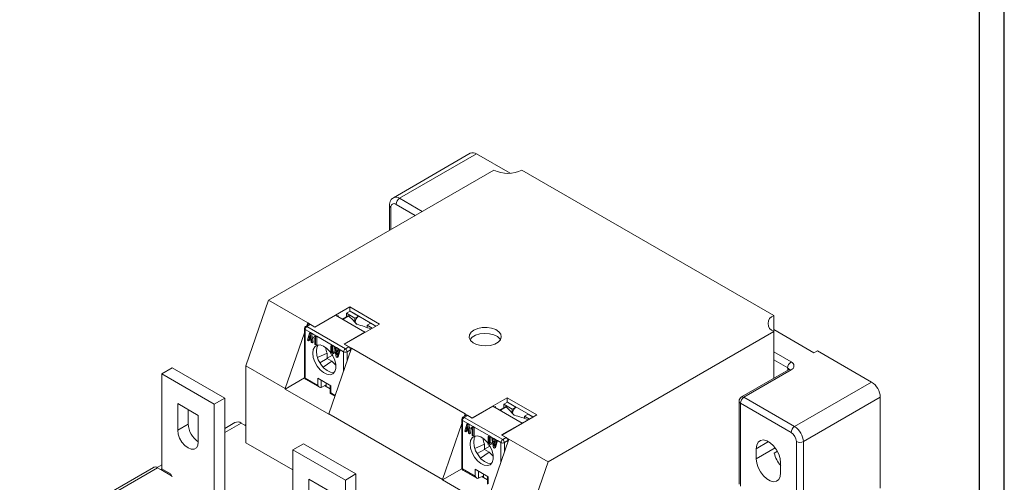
# Model space of a CAD drawing. Header units: millimetres. Extents: x 0 to 841, y 0 to 594.
# Tile 9 of 11: x 642 to 841, y 179 to 273. Entities that reach past the tile are written whole.
import ezdxf

# ---------------------------------------------------------------- set-up
doc = ezdxf.new("R2010")
doc.units = ezdxf.units.MM
doc.layers.add('FORMATO', color=7, linetype='Continuous')

msp = doc.modelspace()

# ---------------------------------------------------------------- linework, layer by layer
at = {"color": 7, "linetype": 'Continuous', "lineweight": 15}
for p, q in [((733, 245.82), (717.45, 236.84)), ((718.7, 236.72), (734.25, 245.7)), ((741.06, 241.77), (734.25, 245.7)), ((692.18, 216.11), (737.79, 242.44)), ((794.36, 213.05), (743.45, 242.44)), ((716.64, 235.29), (716.64, 230.23)), ((687.58, 202.84), (692.18, 216.11)), ((692.18, 216.11), (700.14, 211.52)), ((701.55, 210.7), (708.62, 214.78)), ((705.76, 213.09), (701.59, 210.68)), ((711.7, 209.66), (705.76, 213.09)), ((708.69, 213.88), (707.98, 213.47)), ((707.98, 212.79), (707.98, 213.47)), ((707.98, 213.47), (709.68, 212.49)), ((708.62, 214.78), (714.63, 211.31)), ((708.62, 214.78), (708.62, 213.84)), ((710.39, 212.9), (708.69, 213.88)), ((709.33, 213.56), (713.92, 210.9)), ((709.33, 213.52), (709.33, 213.56)), ((700.42, 211.23), (699.71, 210.83)), ((700.14, 211.52), (699.94, 210.96)), ((700.67, 211.21), (699.96, 210.8)), ((700.14, 211.52), (701.55, 210.7)), ((700.14, 211.52), (700.14, 211.07)), ((701.59, 210.68), (700.67, 211.21)), ((706.08, 212.9), (706.29, 213.03)), ((706.29, 213.03), (706.29, 212.78)), ((708.3, 212.97), (707.16, 212.32)), ((708.43, 212.94), (707.29, 212.28)), ((714.63, 211.31), (707.56, 207.23)), ((710.39, 212.9), (709.68, 212.49)), ((709.68, 212.49), (709.68, 211.65)), ((710, 211.37), (709.85, 211.45)), ((710.39, 212.9), (710.39, 212.94)), ((710.39, 212.9), (710.39, 212.89)), ((712.86, 211.47), (712.16, 211.07)), ((713.89, 210.88), (712.86, 211.47)), ((713.57, 211.07), (713.61, 211.09)), ((794.36, 213.05), (794.36, 209.78)), ((699.46, 209.56), (695.54, 198.25)), ((699.46, 210.39), (699.46, 200.59)), ((699.61, 210.19), (700.68, 209.57)), ((699.61, 210.19), (699.61, 200.39)), ((707.74, 206.31), (699.96, 210.8)), ((700.1, 208.02), (700.47, 209.45)), ((700.47, 209.45), (700.68, 209.57)), ((700.47, 209.45), (700.65, 209.34)), ((700.86, 209.46), (700.65, 209.34)), ((700.65, 209.34), (701.02, 207.49)), ((700.68, 209.57), (700.86, 209.46)), ((700.86, 209.46), (701.77, 208.94)), ((700.86, 209.46), (701.23, 207.62)), ((707.53, 207.25), (711.7, 209.66)), ((711.73, 209.64), (711.7, 209.66)), ((712.16, 210.59), (712.16, 211.07)), ((712.16, 211.07), (713.18, 210.47)), ((748.75, 183.45), (794.36, 209.78)), ((794.36, 210.19), (802.49, 205.49)), ((794.36, 200.32), (794.36, 209.78)), ((700.28, 207.92), (700.1, 208.02)), ((700.39, 208.35), (700.28, 207.92)), ((700.5, 208.04), (700.28, 207.92)), ((700.73, 208.15), (700.39, 208.35)), ((700.44, 208.52), (700.56, 208.99)), ((700.44, 208.52), (700.63, 208.63)), ((700.68, 208.38), (700.44, 208.52)), ((700.55, 208.25), (700.5, 208.04)), ((700.56, 208.99), (700.68, 208.38)), ((700.84, 207.6), (700.73, 208.15)), ((701.02, 207.49), (700.84, 207.6)), ((701.23, 207.62), (701.02, 207.49)), ((701.56, 208.82), (701.27, 208.65)), ((701.27, 208.65), (701.39, 208.43)), ((701.39, 208.43), (701.56, 208.53)), ((701.56, 208.53), (701.39, 208.43)), ((701.56, 208.82), (701.77, 208.94)), ((701.56, 208.82), (701.73, 208.71)), ((701.56, 208.53), (701.56, 207.18)), ((701.56, 207.18), (701.73, 207.08)), ((701.95, 208.84), (701.73, 208.71)), ((701.73, 208.71), (701.73, 207.08)), ((701.95, 207.2), (701.73, 207.08)), ((701.77, 208.94), (701.95, 208.84)), ((705.04, 207.05), (701.95, 208.84)), ((701.95, 208.84), (701.95, 207.2)), ((708.44, 206.72), (707.53, 207.25)), ((707.56, 207.23), (708.97, 206.41)), ((704.06, 205.41), (702.12, 204.51)), ((704.06, 205.41), (704.06, 204.35)), ((704.38, 193.14), (708.97, 206.41)), ((704.83, 206.93), (705.04, 207.05)), ((704.83, 205.29), (704.83, 206.93)), ((704.83, 206.93), (705.01, 206.82)), ((705.01, 205.19), (704.83, 205.29)), ((705.22, 206.95), (705.01, 206.82)), ((705.01, 206.82), (705.01, 205.48)), ((705.01, 205.48), (705.17, 205.58)), ((705.3, 205.36), (705.01, 205.19)), ((705.22, 205.31), (705.01, 205.19)), ((705.04, 207.05), (705.22, 206.95)), ((705.38, 205.7), (705.17, 205.58)), ((705.17, 205.58), (705.3, 205.36)), ((705.76, 206.64), (705.22, 206.95)), ((705.22, 206.95), (705.22, 205.6)), ((705.51, 205.48), (705.22, 205.31)), ((705.51, 205.48), (705.3, 205.36)), ((705.38, 205.7), (705.51, 205.48)), ((705.55, 206.51), (705.76, 206.64)), ((705.91, 204.67), (705.55, 206.51)), ((705.55, 206.51), (705.73, 206.41)), ((705.73, 206.41), (705.94, 206.53)), ((705.84, 205.86), (705.73, 206.41)), ((705.76, 206.64), (705.94, 206.53)), ((706.05, 205.98), (705.84, 205.86)), ((706.17, 205.66), (705.84, 205.86)), ((705.88, 205.62), (706.13, 205.49)), ((706, 205.02), (705.88, 205.62)), ((705.94, 206.53), (706.49, 206.21)), ((705.94, 206.53), (706.05, 205.98)), ((706.13, 205.49), (706, 205.02)), ((706.05, 205.98), (706.23, 205.88)), ((706.46, 205.98), (706.1, 204.56)), ((706.28, 206.09), (706.17, 205.66)), ((706.49, 206.21), (706.28, 206.09)), ((706.28, 206.09), (706.46, 205.98)), ((706.68, 206.11), (706.31, 204.69)), ((706.68, 206.11), (706.46, 205.98)), ((706.49, 206.21), (706.68, 206.11)), ((707.38, 205.7), (706.68, 206.11)), ((707.74, 206.31), (708.44, 206.72)), ((708.8, 206.11), (708.09, 205.7)), ((708.8, 205.9), (708.8, 206.11)), ((708.97, 206.41), (731.96, 193.15)), ((802.49, 205.49), (803.2, 205.9)), ((803.2, 205.9), (814.16, 199.57)), ((704.06, 204.35), (702.57, 203.49)), ((703.27, 202.57), (705, 203.81)), ((704.06, 204.39), (705.15, 205.02)), ((704.06, 204.35), (705, 203.81)), ((706.1, 204.56), (705.91, 204.67)), ((706.31, 204.69), (706.1, 204.56)), ((672.74, 202.43), (670.61, 201.21)), ((670.61, 182.02), (670.61, 201.21)), ((670.61, 201.21), (681.22, 195.08)), ((672.74, 202.43), (683.34, 196.31)), ((687.58, 187.32), (687.58, 202.84)), ((695.54, 198.25), (687.58, 202.84)), ((797.39, 202.07), (787.85, 196.56)), ((797.89, 202.02), (788.35, 196.51)), ((699.48, 200.44), (695.54, 198.17)), ((699.61, 200.39), (702.17, 198.91)), ((699.71, 200.16), (702.52, 198.54)), ((704.82, 198.81), (702.17, 200.34)), ((702.17, 198.91), (702.17, 200.34)), ((703.85, 199.37), (703.85, 198.68)), ((814.16, 199.57), (798.6, 190.59)), ((695.54, 198.17), (695.54, 198.25)), ((704.38, 193.06), (695.54, 198.17)), ((702.87, 198.5), (702.86, 198.49)), ((703.85, 199.01), (702.87, 198.5)), ((703.85, 198.68), (703.54, 198.85)), ((704.68, 198.2), (703.85, 198.68)), ((704.68, 198.89), (704.68, 197.29)), ((704.68, 197.29), (705.63, 196.75)), ((704.82, 198.81), (704.82, 197.38)), ((673.83, 195.23), (678, 192.82)), ((673.83, 189.88), (673.83, 195.23)), ((683.34, 196.31), (681.22, 195.08)), ((683.34, 196.31), (683.34, 177.12)), ((733.37, 192.33), (740.44, 196.41)), ((740.51, 195.51), (739.8, 195.11)), ((740.44, 196.41), (746.45, 192.94)), ((740.44, 196.41), (740.44, 195.47)), ((742.21, 194.53), (740.51, 195.51)), ((741.15, 195.19), (745.74, 192.53)), ((741.15, 195.15), (741.15, 195.19)), ((787.35, 195.7), (787.35, 178.96)), ((787.64, 178.55), (787.64, 195.29)), ((787.64, 195.29), (797.89, 189.37)), ((788.35, 196.51), (798.6, 190.59)), ((815.92, 196.51), (800.37, 187.53)), ((815.92, 178.14), (815.92, 196.51)), ((675.95, 191.1), (675.95, 194)), ((681.22, 195.08), (681.22, 175.9)), ((737.58, 194.72), (733.41, 192.31)), ((743.52, 191.29), (737.58, 194.72)), ((738.11, 194.66), (737.9, 194.53)), ((738.11, 194.41), (738.11, 194.66)), ((740.12, 194.6), (738.98, 193.95)), ((740.25, 194.57), (739.11, 193.91)), ((739.8, 194.42), (739.8, 195.11)), ((739.8, 195.11), (741.5, 194.13)), ((742.21, 194.53), (741.5, 194.13)), ((741.5, 194.13), (741.5, 193.28)), ((742.21, 194.53), (742.21, 194.57)), ((742.21, 194.53), (742.21, 194.52)), ((678, 192.82), (678, 187.47)), ((685.42, 191.41), (683.34, 190.21)), ((687.58, 190.75), (686.67, 191.28)), ((704.38, 193.14), (704.38, 193.06)), ((727.36, 179.88), (704.38, 193.14)), ((731.28, 191.19), (727.36, 179.88)), ((731.28, 192.02), (731.28, 182.22)), ((731.43, 191.82), (732.5, 191.2)), ((731.43, 191.82), (731.43, 182.02)), ((732.24, 192.86), (731.53, 192.46)), ((731.96, 193.15), (731.76, 192.59)), ((732.49, 192.84), (731.78, 192.43)), ((739.56, 187.94), (731.78, 192.43)), ((731.96, 193.15), (733.37, 192.33)), ((731.96, 192.7), (731.96, 193.15)), ((732.29, 191.08), (732.5, 191.2)), ((733.41, 192.31), (732.49, 192.84)), ((732.5, 191.2), (732.68, 191.09)), ((739.34, 188.88), (743.52, 191.29)), ((746.45, 192.94), (739.38, 188.86)), ((741.82, 193), (741.67, 193.08)), ((743.55, 191.27), (743.52, 191.29)), ((744.68, 193.1), (743.98, 192.7)), ((743.98, 192.22), (743.98, 192.7)), ((743.98, 192.7), (745, 192.1)), ((745.71, 192.51), (744.68, 193.1)), ((745.39, 192.7), (745.43, 192.72)), ((675.95, 191.1), (673.83, 189.88)), ((687.58, 191.03), (687.35, 190.89)), ((731.92, 189.66), (732.29, 191.08)), ((732.1, 189.55), (731.92, 189.66)), ((732.21, 189.98), (732.1, 189.55)), ((732.32, 189.67), (732.1, 189.55)), ((732.55, 189.78), (732.21, 189.98)), ((732.26, 190.15), (732.38, 190.62)), ((732.26, 190.15), (732.45, 190.26)), ((732.5, 190.01), (732.26, 190.15)), ((732.29, 191.08), (732.47, 190.97)), ((732.37, 189.89), (732.32, 189.67)), ((732.38, 190.62), (732.5, 190.01)), ((732.68, 191.09), (732.47, 190.97)), ((732.47, 190.97), (732.84, 189.12)), ((732.66, 189.23), (732.55, 189.78)), ((732.84, 189.12), (732.66, 189.23)), ((732.68, 191.09), (733.59, 190.57)), ((732.68, 191.09), (733.05, 189.25)), ((733.05, 189.25), (732.84, 189.12)), ((733.38, 190.45), (733.09, 190.28)), ((733.09, 190.28), (733.21, 190.06)), ((733.21, 190.06), (733.38, 190.16)), ((733.38, 190.16), (733.21, 190.06)), ((733.38, 190.45), (733.59, 190.57)), ((733.38, 190.45), (733.55, 190.35)), ((733.38, 190.16), (733.38, 188.81)), ((733.77, 190.47), (733.55, 190.35)), ((733.55, 190.35), (733.55, 188.71)), ((733.59, 190.57), (733.77, 190.47)), ((736.86, 188.68), (733.77, 190.47)), ((733.77, 190.47), (733.77, 188.83)), ((687.58, 187.32), (697.13, 181.81)), ((733.38, 188.81), (733.55, 188.71)), ((733.77, 188.83), (733.55, 188.71)), ((736.2, 174.78), (740.79, 188.04)), ((736.65, 188.56), (736.86, 188.68)), ((736.65, 186.92), (736.65, 188.56)), ((736.65, 188.56), (736.83, 188.46)), ((737.04, 188.58), (736.83, 188.46)), ((736.83, 188.46), (736.83, 187.11)), ((736.83, 187.11), (736.99, 187.21)), ((736.86, 188.68), (737.04, 188.58)), ((737.2, 187.33), (736.99, 187.21)), ((736.99, 187.21), (737.12, 186.99)), ((737.58, 188.27), (737.04, 188.58)), ((737.04, 188.58), (737.04, 187.23)), ((737.2, 187.33), (737.33, 187.11)), ((737.37, 188.15), (737.58, 188.27)), ((737.73, 186.3), (737.37, 188.15)), ((737.37, 188.15), (737.55, 188.04)), ((737.55, 188.04), (737.76, 188.16)), ((737.66, 187.49), (737.55, 188.04)), ((737.58, 188.27), (737.76, 188.16)), ((737.87, 187.61), (737.66, 187.49)), ((737.99, 187.29), (737.66, 187.49)), ((737.7, 187.26), (737.95, 187.12)), ((737.82, 186.65), (737.7, 187.26)), ((737.76, 188.16), (738.31, 187.84)), ((737.76, 188.16), (737.87, 187.61)), ((737.87, 187.61), (738.05, 187.51)), ((738.28, 187.61), (737.92, 186.19)), ((738.1, 187.72), (737.99, 187.29)), ((738.31, 187.84), (738.1, 187.72)), ((738.1, 187.72), (738.28, 187.61)), ((738.5, 187.74), (738.13, 186.32)), ((738.5, 187.74), (738.28, 187.61)), ((738.31, 187.84), (738.5, 187.74)), ((739.2, 187.33), (738.5, 187.74)), ((740.26, 188.35), (739.34, 188.88)), ((739.38, 188.86), (740.79, 188.04)), ((739.56, 187.94), (740.26, 188.35)), ((740.62, 187.74), (739.91, 187.33)), ((740.62, 187.53), (740.62, 187.74)), ((740.79, 188.04), (748.75, 183.45)), ((798.95, 187.53), (798.95, 154.46)), ((800.37, 187.53), (800.37, 154.46)), ((699.25, 187.12), (697.13, 185.9)), ((697.13, 185.9), (707.74, 179.78)), ((697.13, 166.71), (697.13, 185.9)), ((699.25, 187.12), (709.86, 181)), ((735.88, 187.04), (733.94, 186.15)), ((735.88, 185.98), (734.39, 185.12)), ((735.09, 184.2), (736.82, 185.44)), ((735.88, 187.04), (735.88, 185.98)), ((736.96, 186.65), (735.88, 186.02)), ((735.88, 185.98), (736.82, 185.44)), ((736.83, 186.82), (736.65, 186.92)), ((737.12, 186.99), (736.83, 186.82)), ((737.04, 186.94), (736.83, 186.82)), ((737.33, 187.11), (737.04, 186.94)), ((737.33, 187.11), (737.12, 186.99)), ((737.92, 186.19), (737.73, 186.3)), ((737.95, 187.12), (737.82, 186.65)), ((738.13, 186.32), (737.92, 186.19)), ((790.82, 186.1), (790.82, 184.06)), ((795.1, 185.59), (794.46, 185.23)), ((748.75, 183.45), (744.15, 170.18)), ((795.77, 181.2), (795.77, 183.24)), ((668.97, 182.34), (641.88, 166.71)), ((643.01, 166.82), (669.77, 182.26)), ((670.61, 182.86), (669.67, 182.32)), ((672.59, 180.63), (669.77, 182.26)), ((670.4, 181.9), (672.59, 180.63)), ((672.38, 181), (670.61, 182.02)), ((727.36, 179.8), (731.3, 182.07)), ((731.43, 182.02), (733.99, 180.54)), ((731.53, 181.79), (734.34, 180.17)), ((736.64, 180.44), (733.99, 181.97)), ((733.99, 180.54), (733.99, 181.97)), ((672.74, 180.39), (672.38, 181)), ((700.35, 179.92), (704.52, 177.51)), ((700.35, 174.57), (700.35, 179.92)), ((709.86, 181), (707.74, 179.78)), ((707.74, 179.78), (707.74, 160.59)), ((709.86, 181), (709.86, 161.81)), ((727.36, 179.88), (727.36, 179.8)), ((736.2, 174.69), (727.36, 179.8)), ((734.69, 180.13), (734.68, 180.12)), ((735.67, 180.64), (734.69, 180.13)), ((735.36, 180.48), (735.67, 180.31)), ((735.67, 180.31), (735.67, 181)), ((735.67, 180.31), (736.5, 179.83)), ((736.5, 180.52), (736.5, 178.92)), ((736.64, 180.44), (736.64, 179.01))]:
    msp.add_line(p, q, dxfattribs=at)
at = {"color": 8, "linetype": 'Continuous', "lineweight": 15}
for p, q in [((717.99, 235.5), (721.88, 233.25)), ((718.7, 236.72), (723.29, 234.07)), ((716.93, 230.39), (716.93, 234.88)), ((710.42, 212.93), (710.43, 212.92)), ((707.38, 201.82), (707.38, 205.7)), ((708.09, 203.86), (708.09, 205.7)), ((794.36, 205.7), (797.89, 203.66)), ((794.36, 204.06), (797.19, 202.43)), ((797.19, 202.43), (797.19, 201.95)), ((702.86, 198.49), (702.86, 199.94)), ((704.82, 197.38), (705.67, 196.89)), ((742.24, 194.56), (742.24, 194.55)), ((686.67, 191.28), (683.34, 189.37)), ((739.2, 183.45), (739.2, 187.33)), ((739.91, 185.49), (739.91, 187.33)), ((790.82, 186.1), (793.3, 187.53)), ((794.66, 186.27), (790.82, 184.06)), ((670.61, 182.02), (670.4, 181.9)), ((734.68, 180.12), (734.68, 181.57))]:
    msp.add_line(p, q, dxfattribs=at)
at = {"color": 7, "linetype": 'Continuous', "lineweight": 15, "flags": 128}
for points in [[(733.72, 210.09), (734.5, 210.42), (735.42, 210.6), (736.39, 210.62), (737.32, 210.48), (738.14, 210.18), (738.77, 209.76), (739.16, 209.25), (739.27, 208.69), (739.09, 208.14), (738.64, 207.65), (737.95, 207.25), (737.09, 206.99), (736.14, 206.88), (735.18, 206.95), (734.29, 207.17), (733.56, 207.54), (733.04, 208.01), (732.79, 208.55), (732.83, 209.11), (733.15, 209.64), (733.72, 210.09)], [(739.09, 208.15), (739, 208.29), (738.48, 208.76), (737.75, 209.12), (736.86, 209.35), (735.9, 209.41), (734.95, 209.31), (734.09, 209.04), (733.41, 208.65), (732.95, 208.15), (732.95, 208.15)], [(701.16, 205.41), (701.26, 206.15), (701.57, 206.7), (702.04, 207.01), (702.64, 207.07), (703.32, 206.85), (704.01, 206.39), (704.66, 205.72), (704.83, 205.5)], [(705.03, 205.21), (705.21, 204.91), (705.6, 204.02), (705.8, 203.13), (705.8, 202.33), (705.6, 201.68), (705.21, 201.24), (704.66, 201.06), (704.01, 201.14), (703.32, 201.48), (702.64, 202.05), (702.04, 202.8), (701.57, 203.66), (701.26, 204.56), (701.16, 205.41), (701.16, 205.41)], [(702.24, 207.06), (701.97, 206.55), (701.87, 205.82)], [(701.87, 205.82), (701.97, 204.97), (702.27, 204.07), (702.75, 203.21), (703.35, 202.46), (704.03, 201.89), (704.72, 201.55), (705.37, 201.47), (705.46, 201.48)], [(678, 187.47), (677.9, 186.78), (677.61, 186.28), (677.14, 186.02), (676.56, 186.01), (675.92, 186.26), (675.27, 186.75), (674.69, 187.43), (674.23, 188.23), (673.93, 189.07), (673.83, 189.88)], [(732.98, 187.04), (733.08, 187.78), (733.39, 188.33), (733.86, 188.64), (734.46, 188.7), (735.14, 188.48), (735.83, 188.02), (736.48, 187.36), (736.65, 187.13)], [(734.06, 188.69), (733.79, 188.19), (733.69, 187.45)], [(733.69, 187.45), (733.79, 186.6), (734.09, 185.7), (734.57, 184.84), (735.17, 184.09), (735.85, 183.52), (736.54, 183.18), (737.19, 183.1), (737.28, 183.11)], [(795.77, 183.24), (795.67, 184.11), (795.38, 185.02), (794.92, 185.9), (794.33, 186.68), (793.65, 187.3), (792.95, 187.71), (792.27, 187.87), (791.68, 187.77), (791.22, 187.42), (790.92, 186.85), (790.82, 186.1)], [(736.85, 186.84), (737.03, 186.54), (737.42, 185.65), (737.62, 184.77), (737.62, 183.96), (737.42, 183.31), (737.03, 182.88), (736.48, 182.69), (735.83, 182.77), (735.14, 183.11), (734.46, 183.68), (733.86, 184.43), (733.39, 185.29), (733.08, 186.19), (732.98, 187.04), (732.98, 187.04)], [(790.82, 184.06), (790.92, 183.2), (791.22, 182.29), (791.68, 181.41), (792.27, 180.63), (792.95, 180.01), (793.65, 179.6), (794.33, 179.44), (794.92, 179.54), (795.38, 179.88), (795.67, 180.46), (795.77, 181.2)]]:
    msp.add_lwpolyline(points, dxfattribs=at)
at = {"color": 7, "linetype": 'Continuous', "lineweight": 15}
for centre, radius, start, end in [((733.52, 244.68), 1.26, 54.3822, 114.307), ((740.62, 247.9), 6.15, 242.6097, 297.3903), ((717.58, 234.99), 0.655, 50.7965, 189.2138), ((719.53, 235.43), 1.54, 122.6055, 177.3947), ((700.52, 211), 0.251, 54.3803, 114.3066), ((711.59, 211.4), 1.91, 128.7449, 172.653), ((711.16, 211.33), 1.16, 178.2082, 179.9945), ((711.24, 211.79), 1.39, 125.6787, 127.6905), ((713.72, 210.35), 1.4, 125.5792, 127.6813), ((794.98, 211.41), 1.75, 110.7834, 249.2166), ((699.96, 210.39), 0.5, 119.9973, 180), ((700.37, 210.15), 0.768, 122.605, 177.3946), ((709.05, 207.46), 5.39, 189.0306, 202.4038), ((708.15, 205.66), 0.768, 122.605, 177.3946), ((707.74, 206.38), 0.769, 242.6095, 297.3907), ((707.32, 205.66), 0.768, 2.605, 57.3952), ((708.03, 206.07), 0.768, 2.605, 57.3952), ((709.17, 207.13), 5.33, 218.5224, 231.0116), ((798.72, 202.36), 1.54, 122.6053, 177.3949), ((797.58, 202.84), 0.873, 290.7835, 69.2165), ((699.96, 200.59), 0.5, 180, 240.0027), ((812.09, 196.34), 3.84, 2.6054, 57.3946), ((788.35, 195.7), 1, 119.9973, 180), ((789.18, 195.22), 1.54, 122.6055, 177.3947), ((743.41, 193.03), 1.91, 128.7449, 172.653), ((743.1, 193.36), 1.47, 125.8844, 127.6416), ((685.93, 190.26), 1.26, 54.3823, 114.307), ((731.78, 192.02), 0.5, 119.9973, 180), ((732.19, 191.78), 0.768, 122.605, 177.3946), ((732.34, 192.64), 0.251, 54.3805, 114.3066), ((742.98, 192.96), 1.16, 178.2082, 179.9945), ((745.54, 191.98), 1.4, 125.5792, 127.6813), ((680.45, 191.29), 4.5, 182.3807, 237.0586), ((799.43, 189.3), 1.54, 122.6055, 177.3947), ((796.65, 187.43), 2.31, 2.6056, 57.3945), ((796.53, 187.36), 3.84, 2.6054, 57.3946), ((740.87, 189.09), 5.39, 189.0307, 202.4038), ((739.97, 187.29), 0.768, 122.605, 177.3946), ((739.56, 188.01), 0.769, 242.6097, 297.3903), ((739.14, 187.29), 0.768, 2.6054, 57.395), ((739.85, 187.7), 0.768, 2.6054, 57.395), ((799.66, 188.9), 1.54, 242.6095, 297.3905), ((740.99, 188.76), 5.33, 218.5224, 231.0115), ((800.13, 186.57), 5.82, 193.3383, 221.5884), ((669.3, 181.61), 0.805, 54.382, 114.3076), ((731.78, 182.22), 0.5, 180, 240.0027)]:
    msp.add_arc(centre, radius, start, end, dxfattribs=at)
at = {"color": 8, "linetype": 'Continuous', "lineweight": 15}
for centre, radius, start, end in [((717.97, 235.73), 1.23, 53.6533, 115.4646), ((717.12, 235.33), 0.479, 184.0416, 247.2597), ((699.71, 210.42), 0.251, 185.6951, 245.6254), ((699.81, 210.6), 0.251, 54.3803, 114.3066), ((796.95, 201.94), 0.542, 18.2418, 64.4518), ((797.6, 201.61), 0.503, 54.3826, 114.3076), ((699.71, 200.62), 0.251, 185.6951, 245.6254), ((699.85, 200.36), 0.244, 173.4129, 235.2748), ((787.85, 195.75), 0.503, 185.6945, 245.6256), ((788.05, 196.1), 0.503, 54.3828, 114.3071), ((731.53, 192.05), 0.251, 185.6946, 245.6255), ((731.63, 192.23), 0.251, 54.3805, 114.3066), ((731.53, 182.25), 0.251, 185.6946, 245.6255), ((731.67, 181.99), 0.244, 173.4129, 235.2748)]:
    msp.add_arc(centre, radius, start, end, dxfattribs=at)
at = {"color": 7, "linetype": 'Continuous', "lineweight": 15}
for centre, major_axis, ratio, start_param, end_param in [((707.33, 211.84), (-0.15, 0.489), 0.361998, 5.728257, 6.366377), ((708.86, 191.85), (-6.89, 22.49), 0.361998, 5.707572, 5.728257), ((708.46, 212.49), (-0.15, 0.489), 0.361998, 5.728257, 6.366377), ((709.99, 192.51), (-6.89, 22.49), 0.361998, 5.587865, 5.728257), ((709.99, 192.51), (19.41, -14.11), 0.713088, 1.916014, 2.042081), ((708.86, 191.85), (19.41, -14.11), 0.713088, 1.916014, 1.922373), ((702.52, 199.12), (-0.354, 0.612), 0.577335, 1.570756, 3.094528), ((705.18, 197.58), (0.5, 0.289), 0.00007, 2.356154, 3.141633), ((739.15, 193.47), (-0.15, 0.489), 0.361998, 5.728257, 6.366377), ((740.68, 173.48), (-6.89, 22.49), 0.361998, 5.707572, 5.728257), ((740.28, 194.12), (-0.15, 0.489), 0.361998, 5.728257, 6.366377), ((741.81, 174.14), (-6.89, 22.49), 0.361998, 5.587865, 5.728257), ((741.81, 174.14), (19.41, -14.11), 0.713088, 1.916014, 2.042081), ((740.68, 173.48), (19.41, -14.11), 0.713088, 1.916014, 1.922373), ((734.34, 180.75), (-0.354, 0.612), 0.577335, 1.570756, 3.094528)]:
    msp.add_ellipse(centre, major_axis=major_axis, ratio=ratio, start_param=start_param, end_param=end_param, dxfattribs=at)
for points, knots in [([(717.46, 236.81), (717.33, 236.74), (717.05, 236.58), (716.77, 236.11), (716.65, 235.66), (716.64, 235.38), (716.64, 235.29)], [0, 0, 0, 0, 0.22702, 0.542728, 0.856382, 1, 1, 1, 1]), ([(710.14, 211.24), (710.1, 211.26), (710, 211.29), (709.95, 211.35), (709.92, 211.37)], [0, 0, 0, 0, 0.508503, 1, 1, 1, 1]), ([(797.5, 202.15), (797.51, 202.15), (797.52, 202.17), (797.46, 202.11), (797.4, 202.08), (797.39, 202.07)], [0, 0, 0, 0, 0.292238, 0.880816, 1, 1, 1, 1]), ([(741.96, 192.88), (741.92, 192.89), (741.82, 192.92), (741.77, 192.98), (741.74, 193)], [0, 0, 0, 0, 0.508504, 1, 1, 1, 1])]:
    msp.add_open_spline(points, degree=3, knots=knots, dxfattribs=at)
at = {"layer": 'FORMATO'}
for p, q in [((841, 0), (841, 594)), ((835.95, 5), (835.95, 584))]:
    msp.add_line(p, q, dxfattribs=at)

doc.saveas('drawing.dxf')
